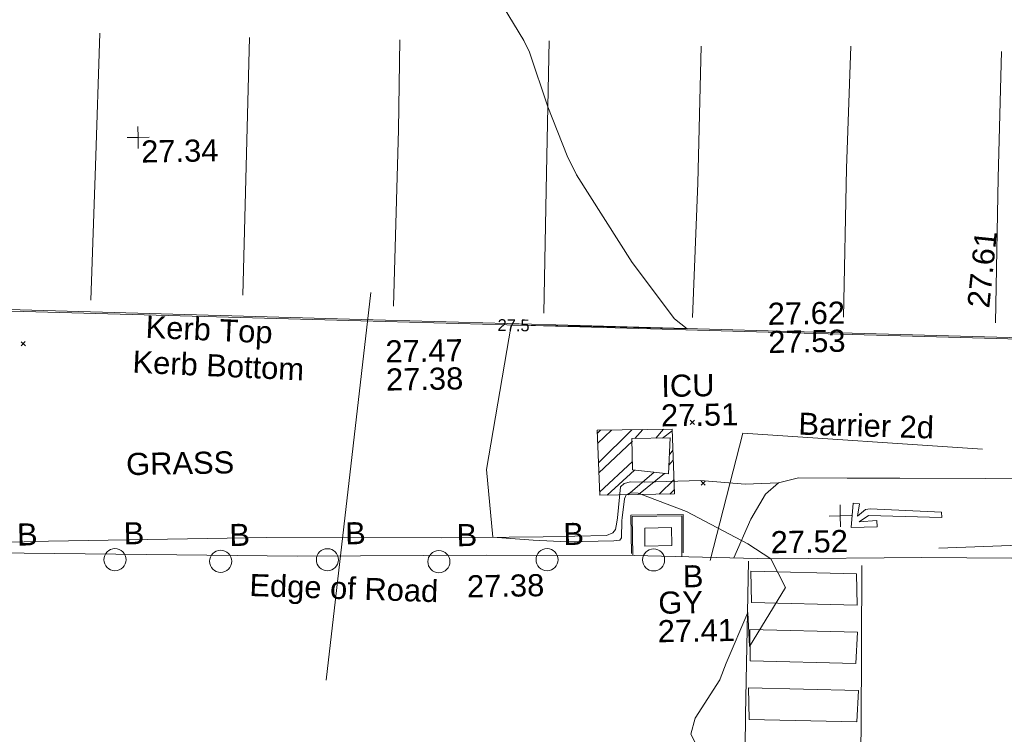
# Model space of a CAD drawing. Header units: millimetres. Extents: x -290717 to 520720, y -103372 to 287762.
# Tile 204 of 256: x -47183 to -30479, y 173686 to 185815. Entities that reach past the tile are written whole.
import ezdxf

# ---------------------------------------------------------------- set-up
doc = ezdxf.new("R2010")
doc.units = ezdxf.units.MM
doc.linetypes.add('IMPORT-HIDDEN2 _3_', pattern=[4762.5, 3175, -1587.5])
doc.linetypes.add('IMPORT-UG_ELEC_STREET LIGHTING_QLB2 _2_', pattern=[2700, 1500, -300.0000000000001, 0, -250, 150, -300.0000000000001, 0, -200])
for name, color, linetype, lineweight, true_color in [('00_TOPO_FOOTPATH', 7, 'Continuous', 9, 0xa50000), ('00_TOPO_FURN_BARRIER_2D', 7, 'Continuous', 9, 0x666666), ('00_TOPO_FURN_BOLLARD', 7, 'Continuous', 9, 0x666666), ('00_TOPO_KERB_BOTTOM', 1, 'Continuous', 9, 0xff0000), ('00_TOPO_KERB_TOP', 7, 'Continuous', 9, 0xa500a5), ('00_TOPO_LEVEL_SPOT', 7, 'Continuous', 9, 0x666666), ('00_TOPO_ROAD_MARKING_ARROWS', 7, 'Continuous', 9, 0x999999), ('00_TOPO_ROAD_MARKING_WHITE_CONTINUOUS', 7, 'Continuous', 9, 0x999999), ('00_TOPO_SERV_GULLY', 7, 'Continuous', 9, 0x5252a5), ('00_TOPO_SERV_IC', 5, 'Continuous', 9, 0x0000ff), ('00_UAV_FORM_LINES', 7, 'Continuous', 9, 0x666666), ('00_UAV_LEVEL_SPOT', 7, 'Continuous', 9, 0x666666), ('01_DTM_CONTOUR_MJR', 7, 'Continuous', 9, 0x7f3f00), ('01_DTM_CONTOUR_MJR_LABELS', 7, 'Continuous', 9, 0x7f3f00), ('12333-PUM-2D-U-0001-C01 - Rev2_REVIT IMPORT_dwg', 7, 'Continuous', 9, 0x767676), ('PUM-CHAMBER EXTENTS', 6, 'IMPORT-HIDDEN2 _3_', 9, 0xff00ff)]:
    doc.layers.add(name, color=color, linetype=linetype, lineweight=lineweight, true_color=true_color)
for name, color, linetype, lineweight in [('00_TOPO_PEDASTRIAN', 7, 'Continuous', 9), ('00_TOPO_ROAD_EDGE', 7, 'Continuous', 9), ('00_TOPO_SURVEY_TEXT', 7, 'Continuous', 9), ('GEN-TEXT', 7, 'Continuous', 9), ('SM-QC COMPLETED', 7, 'Continuous', 9)]:
    doc.layers.add(name, color=color, linetype=linetype, lineweight=lineweight)
doc.styles.add('Swis721 Lt BT_1', font='swissl.ttf', dxfattribs={"height": 200})
doc.styles.add('Swis721 Lt BT_2', font='swissl.ttf', dxfattribs={"height": 375})

# ---------------------------------------------------------------- blocks, each defined once
blk = doc.blocks.new('12333-PUM-2D-U-0001-C01 - Rev2_REVIT IMPORT_dwg_MSL_Bollard_2-2077182-Site Location Plan Existing')
at = {"layer": '00_TOPO_FURN_BOLLARD', "color": 254, "true_color": 0xcccccc}
blk.add_circle((0, 0), 62.50000000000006, dxfattribs=at)
blk = doc.blocks.new('12333-PUM-2D-U-0001-C01 - Rev2_REVIT IMPORT_dwg_MM-2077200-Site Location Plan Existing')
at = {"layer": '00_TOPO_LEVEL_SPOT', "color": 254, "true_color": 0xcccccc, "flags": 128}
for points in [[(500.0000000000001, 0), (0, 0), (0, 500.0000000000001)], [(0, -500.0000000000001), (0, 0), (-500.0000000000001, 0)]]:
    blk.add_lwpolyline(points, dxfattribs=at)
blk = doc.blocks.new('12333-PUM-2D-U-0001-C01 - Rev2_REVIT IMPORT_dwg_UAV-2077255-Site Location Plan Existing')
at = {"layer": '00_UAV_LEVEL_SPOT', "color": 254, "true_color": 0xcccccc, "flags": 128}
for points in [[(500.0000000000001, 0), (0, 0), (0, 500.0000000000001)], [(0, -500.0000000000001), (0, 0), (-500.0000000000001, 0)]]:
    blk.add_lwpolyline(points, dxfattribs=at)
blk = doc.blocks.new('12333-PUM-2D-U-0001-C01 - Rev2_REVIT IMPORT_dwg_MGS62954_T2_Galway_ITM_3d_Rev1-2077680-Site Location Plan Existing')
at = {"layer": '00_TOPO_FOOTPATH', "color": 254, "true_color": 0xcccccc, "flags": 128}
blk.add_lwpolyline([(533875680.0000002, 725733930.0000002), (533874275.5421649, 725733959.4641507), (533872820.0000001, 725733990), (533871930.0000002, 725734010.0000001), (533871100.0000001, 725734030.0000001), (533870760.0000001, 725733950.0000002), (533870540.0000001, 725733760), (533870280.0000001, 725733340.0000001), (533869981.4454944, 725732688.9802011)], dxfattribs=at)
at = {"layer": '00_TOPO_FURN_BARRIER_2D', "color": 254, "true_color": 0xcccccc, "flags": 128}
for points in [[(533869579.9999999, 725732649.9999999), (533870169.9999999, 725734799.9999996), (533874229.9999999, 725734460)], [(533873460.0000001, 725732790.0000001), (533875440.0000002, 725732830), (533877690.0000002, 725732920.0000001), (533879560.0000002, 725733250)]]:
    blk.add_lwpolyline(points, dxfattribs=at)
at = {"layer": '00_TOPO_KERB_BOTTOM', "color": 254, "true_color": 0xcccccc, "flags": 128}
for points in [[(533877031.5524204, 725736244.310183), (533874300.0944372, 725736367.8838681), (533870629.5946065, 725736533.940675), (533867440.9507238, 725736678.197873), (533863727.6259595, 725736846.1921192), (533855348.6062612, 725737225.2667193)], [(533868269.9996057, 725732759.978875), (533868269.9996057, 725733418.2364275), (533869109.3505138, 725733418.2364275), (533869099.824157, 725732725.7838864)]]:
    blk.add_lwpolyline(points, dxfattribs=at)
at = {"layer": '00_TOPO_KERB_TOP', "color": 254, "true_color": 0xcccccc, "flags": 128}
for points in [[(533877056.3946461, 725736217.400441), (533874298.930244, 725736342.1506805), (533870628.4304134, 725736508.2074873), (533867439.7865306, 725736652.4646854), (533863726.4617664, 725736820.4589318), (533855347.4992892, 725737199.5309429)], [(533868246.8159894, 725732793.0023777), (533868246.8159894, 725733441.4200438), (533869132.8552704, 725733441.4200438), (533869123.8566808, 725732787.3298779)]]:
    blk.add_lwpolyline(points, dxfattribs=at)
at = {"layer": '00_TOPO_PEDASTRIAN', "color": 254, "true_color": 0xcccccc}
for p, q in [((533870268.3, 725731924.2), (533870268.3, 725732457.6)), ((533872059.0000002, 725732381.4), (533870268.3, 725732457.6)), ((533872059.0000002, 725731848.0000001), (533872059.0000002, 725732381.4)), ((533870268.3, 725731924.2), (533872059.0000002, 725731848.0000001)), ((533870230.2000001, 725730933.6000001), (533870230.2000002, 725731467.0000001)), ((533872059.0000001, 725731390.8000001), (533870230.2000002, 725731467.0000001)), ((533872020.9, 725730857.4), (533872059.0000001, 725731390.8000001)), ((533870230.2000001, 725730933.6000001), (533872020.9, 725730857.4)), ((533870192.1000001, 725729943.0000001), (533870192.1000001, 725730476.4000002)), ((533872059.0000001, 725730400.2), (533870192.1000001, 725730476.4000002)), ((533872020.9, 725729866.8000001), (533872059.0000001, 725730400.2)), ((533870192.1000001, 725729943.0000001), (533872020.9, 725729866.8000001))]:
    blk.add_line(p, q, dxfattribs=at)
at = {"layer": '00_TOPO_ROAD_EDGE', "color": 254, "true_color": 0xcccccc, "flags": 128}
blk.add_lwpolyline([(533854099.3949293, 725733001.7488394), (533855187.9666236, 725732962.4767302), (533857418.2058172, 725732994.106799), (533860021.3028015, 725732917.4689745), (533862582.5707991, 725732848.6436828), (533865790.3483165, 725732806.3174083), (533868289.3602182, 725732759.6170732), (533870609.7775261, 725732662.7501941), (533873170.0000001, 725732640), (533874698.6935312, 725732601.7826618)], dxfattribs=at)
at = {"layer": '00_TOPO_ROAD_MARKING_ARROWS', "color": 254, "true_color": 0xcccccc, "flags": 128}
blk.add_lwpolyline([(533873520.0000001, 725733310.0000002), (533872280.0000001, 725733370), (533872120, 725733260), (533872420.0000001, 725733280.0000001), (533872420.0000001, 725733170.0000001), (533871980.0000001, 725733170.0000001), (533872020, 725733580.0000001), (533872130.0000001, 725733570.0000002), (533872090, 725733360.0000001), (533872230, 725733470.0000001), (533872310.0000002, 725733480), (533873520.0000001, 725733400.0000001)], close=True, dxfattribs=at)
at = {"layer": '00_TOPO_ROAD_MARKING_WHITE_CONTINUOUS', "color": 254, "true_color": 0xcccccc}
blk.add_line((533861920.0000002, 725741660.0000001), (533861730.0000002, 725737290), dxfattribs=at)
at = {"layer": '00_TOPO_ROAD_MARKING_WHITE_CONTINUOUS', "color": 254, "true_color": 0xcccccc, "flags": 128}
for points in [[(533859380.0000004, 725741780.0000004), (533859270.0000005, 725739530.0000004), (533859150.0000003, 725737250.0000004)], [(533864280.0000004, 725737060.0000006), (533864420.0000005, 725740050.0000007), (533864470.0000002, 725741580.0000007)], [(533867000.0000004, 725741520.0000002), (533866920.0000003, 725739280.0000004), (533866830.0000004, 725736900.0000004)], [(533869580.0000002, 725741380.0000006), (533869480.0000002, 725739060.0000006), (533869350.0000002, 725736780.0000002)], [(533871909.9999999, 725736740.0000001), (533872009.9999999, 725739260.0000002), (533872120, 725741340.0000001)], [(533874670.0000001, 725741200.0000005), (533874580.0000002, 725739060.0000006), (533874490.0000002, 725736600.0000004)], [(533870230.0000005, 725732630.0000002), (533870130.0000005, 725730020.0000004), (533870040.0000005, 725726620.0000004)], [(533871980.0000002, 725726600.0000007), (533872090.0000002, 725729770.0000007), (533872150.0000003, 725732520.0000006)]]:
    blk.add_lwpolyline(points, dxfattribs=at)
at = {"layer": '00_TOPO_SERV_GULLY', "color": 254, "true_color": 0xcccccc}
for p, q in [((533868477.6000001, 725732914.8000001), (533868477.6000001, 725733219.6)), ((533868934.8, 725733219.6), (533868477.6000001, 725733219.6)), ((533868934.8000001, 725732914.8000002), (533868934.8, 725733219.6)), ((533868477.6000001, 725732914.8000001), (533868934.8000001, 725732914.8000002))]:
    blk.add_line(p, q, dxfattribs=at)
at = {"layer": '00_TOPO_SERV_IC', "color": 254, "true_color": 0xcccccc}
for p, q in [((533868287.1000001, 725734210.2000002), (533868287.1000001, 725734743.6000001)), ((533868934.8000001, 725734743.6000001), (533868287.1000001, 725734743.6000001)), ((533868896.7000001, 725734134.0000001), (533868934.8000001, 725734743.6000001)), ((533868287.1000001, 725734210.2000002), (533868896.7000001, 725734134.0000001))]:
    blk.add_line(p, q, dxfattribs=at)
at = {"layer": '00_UAV_FORM_LINES', "color": 254, "true_color": 0xcccccc, "flags": 128}
for points in [[(533866755.5385, 725733100.6165001), (533867825.094, 725733104.1675001), (533867936.094, 725733150.1675), (533867983.0939999, 725733205.1675003), (533868005.0939999, 725733327.1675001), (533868018.094, 725733400.1675001), (533868078.094, 725733929.1675), (533868145.0940001, 725733980.1675001), (533868251.094, 725734010.1675001), (533868482.094, 725733998.1675), (533869441.0940002, 725734010.1675001), (533870194.094, 725733938.1675003), (533870760.0000001, 725733950.0000002)], [(533853704.155564, 725733385.2533631), (533854202.5385, 725733221.6165003), (533854563.5385, 725733191.6165), (533855052.5385, 725733144.6165001), (533858361.5385, 725733174.6165001), (533862063.5385001, 725733169.6165001), (533865028.5385, 725733113.6165001), (533866755.5385101, 725733100.6165)]]:
    blk.add_lwpolyline(points, dxfattribs=at)
at = {"layer": '01_DTM_CONTOUR_MJR', "color": 254, "true_color": 0xcccccc, "flags": 128}
blk.add_lwpolyline([(533869602.90525, 725728892.490684), (533869200.0000001, 725729710.0000002), (533869277.6270662, 725729977.4738019), (533869707.0922465, 725730623.5246068), (533869714.4377449, 725730638.826402), (533869822.6391599, 725730902.8449665), (533870200.0000001, 725731760.0000001), (533870220, 725731180.0000002), (533870850, 725732170.0000001), (533870610, 725732660.0000001), (533870221.0810073, 725732922.0970173), (533869190.0000002, 725733490), (533868379.0561897, 725733813.0670178), (533868235.1597348, 725733820.7866186), (533868173.7708333, 725733789.8333334), (533868142.2142858, 725733724.2142859), (533868104.6227633, 725733444.5382965), (533868099.2415278, 725733405.8552985), (533868092.877479, 725733352.3237779), (533868082.9090634, 725733060.6158761), (533868053.8636364, 725733023.1233766), (533867949.2736487, 725733011.8412164), (533867158.4344263, 725733011.4590163), (533866582.3483146, 725733046.8876405), (533865900.0000001, 725733110), (533865812.951036, 725734260.060858), (533866274.0574737, 725736703.425938), (533866313.7058322, 725736702.1430683), (533867440.0000002, 725736665.7004831), (533869260, 725736590.0000001), (533869043.6067759, 725736763.95847), (533868342.3035851, 725737732.6875159), (533867423.1435758, 725739236.761099), (533867274.5894586, 725739559.9390463), (533866960.0000001, 725740400.0000001), (533866663.927893, 725741328.5170554), (533866570.5217224, 725741530.1852556), (533865415.1207952, 725743522.1713046)], dxfattribs=at)
for name, p, xscale, yscale, zscale in [('12333-PUM-2D-U-0001-C01 - Rev2_REVIT IMPORT_dwg_UAV-2077255-Site Location Plan Existing', (533860000, 725740000), 0.375, 0.375, 0.375), ('12333-PUM-2D-U-0001-C01 - Rev2_REVIT IMPORT_dwg_MM-2077200-Site Location Plan Existing', (533871800.0000001, 725733370), 0.375, 0.375, 0.375), ('12333-PUM-2D-U-0001-C01 - Rev2_REVIT IMPORT_dwg_MSL_Bollard_2-2077182-Site Location Plan Existing', (533859482.9039258, 725732840.7930496), 3, 3, 3), ('12333-PUM-2D-U-0001-C01 - Rev2_REVIT IMPORT_dwg_MSL_Bollard_2-2077182-Site Location Plan Existing', (533861274.9815441, 725732781.7598184), 3, 3, 3), ('12333-PUM-2D-U-0001-C01 - Rev2_REVIT IMPORT_dwg_MSL_Bollard_2-2077182-Site Location Plan Existing', (533863087.2769145, 725732776.6111754), 3, 3, 3), ('12333-PUM-2D-U-0001-C01 - Rev2_REVIT IMPORT_dwg_MSL_Bollard_2-2077182-Site Location Plan Existing', (533864976.2577484, 725732711.5635097), 3, 3, 3), ('12333-PUM-2D-U-0001-C01 - Rev2_REVIT IMPORT_dwg_MSL_Bollard_2-2077182-Site Location Plan Existing', (533866813.3420479, 725732713.0157821), 3, 3, 3), ('12333-PUM-2D-U-0001-C01 - Rev2_REVIT IMPORT_dwg_MSL_Bollard_2-2077182-Site Location Plan Existing', (533868619.6749673, 725732678.4243304), 3, 3, 3)]:
    blk.add_blockref(name, p, dxfattribs=dict(xscale=xscale, yscale=yscale, zscale=zscale))
at = {"layer": '00_TOPO_FURN_BARRIER_2D', "insert": (533871126.0305038, 725735135.5048449), "char_height": 375, "width": 2630.888600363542, "attachment_point": 1, "rotation": 357.3488914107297, "line_spacing_factor": 1.005061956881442, "style": 'Swis721 Lt BT_2'}
blk.add_mtext('Barrier 2d', dxfattribs=at)
at = {"layer": '00_TOPO_FURN_BOLLARD', "char_height": 375, "width": 398.9072968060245, "attachment_point": 1, "line_spacing_factor": 1.005061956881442, "style": 'Swis721 Lt BT_2'}
for insert in [(533857828.5280445, 725733482.9686155), (533859638.0819413, 725733471.9931576), (533861430.1595594, 725733412.9599266), (533863395.5055197, 725733407.1784862), (533865284.4863538, 725733342.1308204), (533867096.1003677, 725733330.8566725), (533869110.320764, 725732577.0563838)]:
    blk.add_mtext('B', dxfattribs=dict(at, insert=insert))
at = {"layer": '00_TOPO_KERB_BOTTOM', "color": 251, "true_color": 0x666666, "char_height": 375, "width": 1495.902363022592, "attachment_point": 1, "line_spacing_factor": 1.005061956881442, "style": 'Swis721 Lt BT_2'}
for s, insert in [('27.53', (533870629.6, 725736529.1296079)), ('27.38', (533864133.6876591, 725736004.3874105))]:
    blk.add_mtext(s, dxfattribs=dict(at, insert=insert))
at = {"layer": '00_TOPO_KERB_BOTTOM', "color": 251, "true_color": 0x666666, "insert": (533859853.609965, 725736384.395401), "char_height": 375, "width": 3414.456504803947, "attachment_point": 1, "rotation": 356.37200719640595, "line_spacing_factor": 1.005061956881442, "style": 'Swis721 Lt BT_2'}
blk.add_mtext('Kerb Bottom', dxfattribs=at)
at = {"layer": '00_TOPO_KERB_TOP', "color": 251, "true_color": 0x666666, "insert": (533860085.8782547, 725736973.5374207), "char_height": 375, "width": 2493.170605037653, "attachment_point": 1, "rotation": 356.37200719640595, "line_spacing_factor": 1.005061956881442, "style": 'Swis721 Lt BT_2'}
blk.add_mtext('Kerb Top', dxfattribs=at)
at = {"layer": '00_TOPO_KERB_TOP', "color": 251, "true_color": 0x666666, "char_height": 375, "width": 1495.902363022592, "attachment_point": 1, "line_spacing_factor": 1.005061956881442, "style": 'Swis721 Lt BT_2'}
for s, insert in [('27.62', (533870628.4000001, 725737006.5925016)), ('27.47', (533864132.5876591, 725736481.8503044))]:
    blk.add_mtext(s, dxfattribs=dict(at, insert=insert))
at = {"layer": '00_TOPO_LEVEL_SPOT', "insert": (533870610.6035299, 725733129.9729898), "char_height": 375, "width": 1495.902363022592, "attachment_point": 1, "line_spacing_factor": 1.005061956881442, "style": 'Swis721 Lt BT_2'}
blk.add_mtext('27.52', dxfattribs=at)
at = {"layer": '00_TOPO_ROAD_EDGE', "color": 251, "true_color": 0x666666, "insert": (533861767.5927967, 725732559.6767627), "char_height": 375, "width": 3746.879252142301, "attachment_point": 1, "rotation": 357.09586566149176, "line_spacing_factor": 1.005061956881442, "style": 'Swis721 Lt BT_2'}
blk.add_mtext('Edge of Road', dxfattribs=at)
at = {"layer": '00_TOPO_ROAD_EDGE', "color": 251, "true_color": 0x666666, "insert": (533865446.4464045, 725732470.6139253), "char_height": 375, "width": 1495.902363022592, "attachment_point": 1, "line_spacing_factor": 1.005061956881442, "style": 'Swis721 Lt BT_2'}
blk.add_mtext('27.38', dxfattribs=at)
at = {"layer": '00_TOPO_ROAD_MARKING_WHITE_CONTINUOUS', "color": 251, "true_color": 0x666666, "insert": (533874013.7823589, 725736884.576477), "char_height": 375, "width": 1495.902363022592, "attachment_point": 1, "rotation": 83.12582547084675, "line_spacing_factor": 1.005061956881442, "style": 'Swis721 Lt BT_2'}
blk.add_mtext('27.61', dxfattribs=at)
at = {"layer": '00_TOPO_SERV_GULLY', "color": 251, "true_color": 0x666666, "char_height": 375, "attachment_point": 1, "line_spacing_factor": 1.005061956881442, "style": 'Swis721 Lt BT_2'}
for s, insert, width in [('GY', (533868686.4204547, 725732135.9142464), 821.5590755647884), ('27.41', (533868668.844784, 725731652.8915178), 1495.902363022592)]:
    blk.add_mtext(s, dxfattribs=dict(at, insert=insert, width=width))
at = {"layer": '00_TOPO_SERV_IC', "color": 251, "true_color": 0x666666, "char_height": 375, "attachment_point": 1, "line_spacing_factor": 1.005061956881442, "style": 'Swis721 Lt BT_2'}
for s, insert, width in [('ICU', (533868801.5812725, 725735814.0215516), 1021.012723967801), ('27.51', (533868787.6704473, 725735313.563124), 1495.902363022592)]:
    blk.add_mtext(s, dxfattribs=dict(at, insert=insert, width=width))
at = {"layer": '00_TOPO_SURVEY_TEXT', "color": 251, "true_color": 0x666666, "insert": (533859700.3063911, 725734647.0205585), "char_height": 375, "width": 2018.280965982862, "attachment_point": 1, "line_spacing_factor": 1.005061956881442, "style": 'Swis721 Lt BT_2'}
blk.add_mtext('GRASS', dxfattribs=at)
at = {"layer": '00_UAV_LEVEL_SPOT', "insert": (533860048.475159, 725739946.7845222), "char_height": 375, "width": 1495.902363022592, "attachment_point": 1, "line_spacing_factor": 1.005061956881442, "style": 'Swis721 Lt BT_2'}
blk.add_mtext('27.34', dxfattribs=at)
at = {"layer": '01_DTM_CONTOUR_MJR_LABELS', "color": 251, "true_color": 0x666666, "insert": (533866316.9233887, 725736801.5848323), "char_height": 200, "width": 620.5117196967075, "attachment_point": 2, "rotation": 358.14677356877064, "line_spacing_factor": 1.005061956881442, "style": 'Swis721 Lt BT_1'}
blk.add_mtext('27.5', dxfattribs=at)
blk = doc.blocks.new('12333-PUM-2D-U-0001-C01 - Rev2_REVIT IMPORT_dwg-1620468-Site Location Plan Existing')
at = {"layer": 'PUM-CHAMBER EXTENTS', "true_color": 0xffaaff}
h = blk.add_hatch(dxfattribs=at)
h.set_pattern_fill('FP_3', color=211, style=0, pattern_type=2)
h.set_pattern_definition([(45, (-533641079.65, -725615854.3560001), (-265.1650429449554, 265.1650429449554), []), (45, (-533640902.873, -725615854.3560001), (-265.1650429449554, 265.1650429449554), [])])
h.paths.add_polyline_path([(226644.3501526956, 117937.643821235), (227915.350152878, 117935.6438213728), (227891.3501529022, 119038.6438213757), (226620.3501528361, 119040.643821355)])
h.paths.add_polyline_path([(227817.0501528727, 118279.6438213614), (227207.4501529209, 118355.8438214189), (227216.7606845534, 118889.2438214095), (227855.1501528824, 118889.2438213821), (227821.1431496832, 118345.1317703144)])
at = {"layer": 'GEN-TEXT', "color": 253, "true_color": 0xaaaaaa}
for p, q in [((216875.9948138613, 120643.2884823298), (216946.7054919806, 120713.999160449)), ((216946.7054919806, 120643.2884823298), (216875.9948138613, 120713.999160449)), ((228201.9948138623, 119111.2884823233), (228272.7054919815, 119181.9991604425)), ((228272.7054919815, 119111.2884823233), (228201.9948138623, 119181.9991604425)), ((228367.9948138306, 118076.2884822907), (228438.7054919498, 118146.9991604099)), ((228438.7054919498, 118076.2884822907), (228367.9948138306, 118146.9991604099))]:
    blk.add_line(p, q, dxfattribs=at)
at = {"layer": 'PUM-CHAMBER EXTENTS', "color": 211, "linetype": 'Continuous', "true_color": 0xffaaff, "flags": 128}
blk.add_lwpolyline([(227915.3501528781, 117935.6438213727), (227891.3501529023, 119038.6438213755), (226620.3501528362, 119040.643821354), (226644.3501526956, 117937.6438212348)], close=True, dxfattribs=at)
at = {"layer": 'SM-QC COMPLETED', "color": 253, "true_color": 0xaaaaaa}
blk.add_line((221951.0675685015, 114879.8588650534), (222820.1228027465, 121445.1532121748), dxfattribs=at)
blk.add_blockref('12333-PUM-2D-U-0001-C01 - Rev2_REVIT IMPORT_dwg_MGS62954_T2_Galway_ITM_3d_Rev1-2077680-Site Location Plan Existing', (-533641079.6498471, -725615854.3561786))

msp = doc.modelspace()

# ---------------------------------------------------------------- block references
at = {"layer": '12333-PUM-2D-U-0001-C01 - Rev2_REVIT IMPORT_dwg', "color": 254, "linetype": 'IMPORT-UG_ELEC_STREET LIGHTING_QLB2 _2_', "true_color": 0xffd4d4, "rotation": 0.9999999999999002}
msp.add_blockref('12333-PUM-2D-U-0001-C01 - Rev2_REVIT IMPORT_dwg-1620468-Site Location Plan Existing', (-261895.0770586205, 55869.5817132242), dxfattribs=at)

doc.saveas('drawing.dxf')
